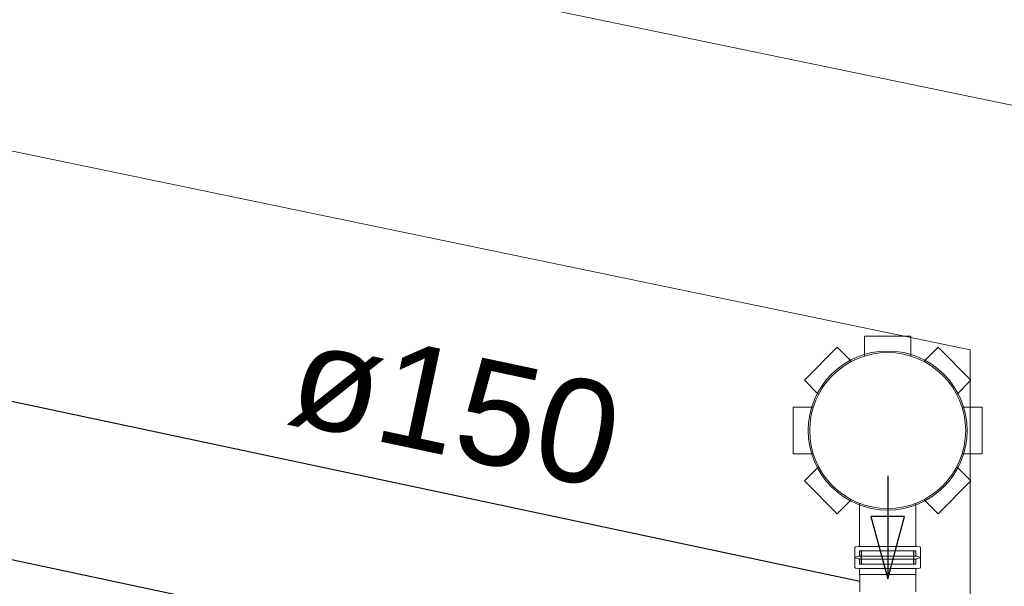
# Model space of a CAD drawing. Header units: millimetres. Extents: x 567 to 934, y -1 to 364.
# Tile 41 of 256: x 611.23 to 613.13, y 49.06 to 50.16. Entities that reach past the tile are written whole.
import ezdxf

# ---------------------------------------------------------------- set-up
doc = ezdxf.new("R2010")
doc.units = ezdxf.units.MM
doc.header["$MEASUREMENT"] = 0
doc.linetypes.add('NULL', pattern=[0])
doc.layers.add('ARQ FINA', color=8, linetype='Continuous')
for name, color, linetype, lineweight in [('Simbolos', 14, 'Continuous', 20), ('Simbolos_int', 14, 'Continuous', 15), ('TQ-Condutos', 14, 'Continuous', 25), ('TQ-Sentido conduto', 14, 'Continuous', 30), ('TQ-Textos conduto', 7, 'Continuous', 9)]:
    doc.layers.add(name, color=color, linetype=linetype, lineweight=lineweight)
doc.styles.add('Arial', font='arial.ttf')

msp = doc.modelspace()

# ---------------------------------------------------------------- linework, layer by layer
at = {"layer": 'ARQ FINA', "lineweight": 5}
for p, q in [((660.0306, 40.2582), (595.8259, 53.5847)), ((660.0306, 40.2582), (595.8259, 53.5847)), ((610.0056, 50.1513), (613.0656, 49.5161)), ((613.0656, 49.5161), (613.0656, 47.189))]:
    msp.add_line(p, q, dxfattribs=at)
for start, end in [(90, 270), (270, 90)]:
    msp.add_arc((612.9056, 49.36), 0.154, start, end, dxfattribs=at)
at = {"layer": 'Simbolos'}
for p, q in [((612.8606, 49.543), (612.9506, 49.543)), ((612.8606, 49.543), (612.8606, 49.5042)), ((612.9506, 49.543), (612.9506, 49.5042)), ((612.7444, 49.4576), (612.808, 49.5213)), ((612.808, 49.5213), (612.8355, 49.4938)), ((613.0032, 49.5213), (612.9757, 49.4938)), ((613.0032, 49.5213), (613.0668, 49.4576)), ((612.7444, 49.4576), (612.7719, 49.4301)), ((613.0668, 49.4576), (613.0393, 49.4301)), ((612.7226, 49.405), (612.7615, 49.405)), ((612.7226, 49.315), (612.7226, 49.405)), ((613.0886, 49.405), (613.0497, 49.405)), ((613.0886, 49.405), (613.0886, 49.315)), ((612.7226, 49.315), (612.7615, 49.315)), ((613.0886, 49.315), (613.0497, 49.315)), ((612.7444, 49.2625), (612.7719, 49.2899)), ((613.0668, 49.2625), (613.0393, 49.2899)), ((612.808, 49.1988), (612.7444, 49.2625)), ((613.0668, 49.2625), (613.0032, 49.1988)), ((612.808, 49.1988), (612.8355, 49.2263)), ((612.8509, 49.1372), (612.8509, 49.2193)), ((612.9603, 49.1372), (612.9603, 49.2193)), ((613.0032, 49.1988), (612.9757, 49.2263)), ((612.842, 49.1152), (612.842, 49.1327)), ((612.8438, 49.1347), (612.8491, 49.1352)), ((612.9604, 49.1272), (612.851, 49.1272)), ((612.851, 49.1272), (612.851, 49.1185)), ((612.9604, 49.1272), (612.9604, 49.1185)), ((612.9674, 49.1347), (612.9621, 49.1352)), ((612.9692, 49.1152), (612.9692, 49.1327)), ((612.8421, 49.113), (612.8421, 49.0955)), ((612.8435, 49.1133), (612.8494, 49.1117)), ((612.8436, 49.115), (612.8495, 49.1165)), ((612.8509, 49.101), (612.8509, 49.1097)), ((612.9603, 49.101), (612.9603, 49.1097)), ((612.9677, 49.1133), (612.9618, 49.1117)), ((612.9678, 49.115), (612.9619, 49.1165)), ((612.9693, 49.113), (612.9693, 49.0955)), ((612.8439, 49.0935), (612.8492, 49.093)), ((612.9603, 49.101), (612.8509, 49.101)), ((612.851, 49.091), (612.851, 49.0817)), ((612.9604, 49.091), (612.9604, 49.0817)), ((612.9675, 49.0935), (612.9622, 49.093)), ((612.851, 49.0817), (612.8514, 49.0813)), ((612.8514, 49.0813), (612.8514, 49.0477)), ((612.9604, 49.0817), (612.96, 49.0813)), ((612.96, 49.0813), (612.96, 49.0477))]:
    msp.add_line(p, q, dxfattribs=at)
for points in [[(612.8438, 49.1347), (612.8435, 49.1346), (612.8432, 49.1345), (612.8429, 49.1344), (612.8427, 49.1342), (612.8424, 49.1339), (612.8422, 49.1337), (612.8421, 49.1334), (612.842, 49.133), (612.842, 49.1327)], [(612.8491, 49.1352), (612.8494, 49.1352), (612.8497, 49.1353), (612.85, 49.1355), (612.8503, 49.1357), (612.8505, 49.1359), (612.8507, 49.1362), (612.8508, 49.1365), (612.8509, 49.1368), (612.8509, 49.1372)], [(612.9603, 49.1372), (612.9603, 49.1368), (612.9604, 49.1365), (612.9605, 49.1362), (612.9607, 49.1359), (612.961, 49.1357), (612.9612, 49.1355), (612.9615, 49.1353), (612.9618, 49.1352), (612.9621, 49.1352)], [(612.9692, 49.1327), (612.9692, 49.133), (612.9691, 49.1334), (612.969, 49.1337), (612.9688, 49.1339), (612.9686, 49.1342), (612.9683, 49.1344), (612.968, 49.1345), (612.9677, 49.1346), (612.9674, 49.1347)], [(612.842, 49.1152), (612.842, 49.1149), (612.8421, 49.1146), (612.8422, 49.1143), (612.8423, 49.1141), (612.8425, 49.1139), (612.8427, 49.1137), (612.843, 49.1135), (612.8432, 49.1134), (612.8435, 49.1133)], [(612.8436, 49.115), (612.8433, 49.1149), (612.843, 49.1147), (612.8428, 49.1146), (612.8426, 49.1144), (612.8424, 49.1141), (612.8423, 49.1139), (612.8422, 49.1136), (612.8421, 49.1133), (612.8421, 49.113)], [(612.8509, 49.1097), (612.8509, 49.11), (612.8508, 49.1103), (612.8507, 49.1106), (612.8506, 49.1108), (612.8504, 49.1111), (612.8502, 49.1113), (612.85, 49.1114), (612.8497, 49.1116), (612.8494, 49.1117)], [(612.8495, 49.1166), (612.8498, 49.1167), (612.85, 49.1168), (612.8503, 49.117), (612.8505, 49.1172), (612.8507, 49.1174), (612.8508, 49.1176), (612.8509, 49.1179), (612.851, 49.1182), (612.851, 49.1185)], [(612.9618, 49.1117), (612.9615, 49.1116), (612.9613, 49.1114), (612.961, 49.1113), (612.9608, 49.1111), (612.9606, 49.1108), (612.9605, 49.1106), (612.9604, 49.1103), (612.9603, 49.11), (612.9603, 49.1097)], [(612.9604, 49.1185), (612.9604, 49.1182), (612.9605, 49.1179), (612.9606, 49.1176), (612.9607, 49.1174), (612.9609, 49.1172), (612.9611, 49.117), (612.9613, 49.1168), (612.9616, 49.1167), (612.9619, 49.1166)], [(612.9677, 49.1133), (612.968, 49.1134), (612.9683, 49.1135), (612.9685, 49.1137), (612.9687, 49.1139), (612.9689, 49.1141), (612.969, 49.1143), (612.9691, 49.1146), (612.9692, 49.1149), (612.9692, 49.1152)], [(612.9693, 49.113), (612.9693, 49.1133), (612.9692, 49.1136), (612.9691, 49.1139), (612.969, 49.1141), (612.9688, 49.1144), (612.9686, 49.1146), (612.9683, 49.1147), (612.9681, 49.1149), (612.9678, 49.115)], [(612.8421, 49.0955), (612.8421, 49.0952), (612.8422, 49.0949), (612.8423, 49.0946), (612.8425, 49.0943), (612.8427, 49.094), (612.843, 49.0938), (612.8433, 49.0937), (612.8436, 49.0936), (612.8439, 49.0935)], [(612.851, 49.091), (612.851, 49.0914), (612.8509, 49.0917), (612.8507, 49.092), (612.8506, 49.0923), (612.8503, 49.0925), (612.8501, 49.0927), (612.8498, 49.0929), (612.8495, 49.093), (612.8492, 49.093)], [(612.9622, 49.093), (612.9619, 49.093), (612.9616, 49.0929), (612.9613, 49.0927), (612.961, 49.0925), (612.9608, 49.0923), (612.9606, 49.092), (612.9605, 49.0917), (612.9604, 49.0914), (612.9604, 49.091)], [(612.9675, 49.0935), (612.9678, 49.0936), (612.9681, 49.0937), (612.9684, 49.0938), (612.9686, 49.094), (612.9689, 49.0943), (612.969, 49.0946), (612.9692, 49.0949), (612.9693, 49.0952), (612.9693, 49.0955)]]:
    msp.add_lwpolyline(points, dxfattribs=at)
msp.add_circle((612.9056, 49.36), 0.151, dxfattribs=at)
at = {"layer": 'Simbolos_int'}
for p, q in [((612.9603, 49.1353), (612.8509, 49.1353)), ((612.9603, 49.1113), (612.8509, 49.1113)), ((612.9604, 49.1169), (612.851, 49.1169)), ((612.9604, 49.0929), (612.851, 49.0929)), ((612.96, 49.0813), (612.8514, 49.0813))]:
    msp.add_line(p, q, dxfattribs=at)
at = {"layer": 'TQ-Condutos'}
for p, q in [((610.6707, 49.5316), (612.8514, 49.0684)), ((611.0601, 49.1422), (612.6485, 48.8048)), ((612.8549, 49.101), (612.8549, 49.1272)), ((612.9563, 49.101), (612.9563, 49.1272))]:
    msp.add_line(p, q, dxfattribs=at)
at = {"layer": 'TQ-Sentido conduto'}
for p, q in [((612.938, 49.1933), (612.8733, 49.1933)), ((612.8733, 49.1933), (612.9056, 49.0726)), ((612.9056, 49.0726), (612.938, 49.1933))]:
    msp.add_line(p, q, dxfattribs=at)
msp.add_lwpolyline([(612.9056, 49.2726), (612.9056, 49.0726)], dxfattribs=at)

# ---------------------------------------------------------------- texts
at = {"layer": 'TQ-Textos conduto', "linetype": 'NULL', "insert": (612.048, 49.3067), "char_height": 0.2, "width": 1.273476, "attachment_point": 8, "rotation": 348.008, "line_spacing_factor": 0.6, "style": 'Arial'}
msp.add_mtext('ø150', dxfattribs=at)

doc.saveas('drawing.dxf')
